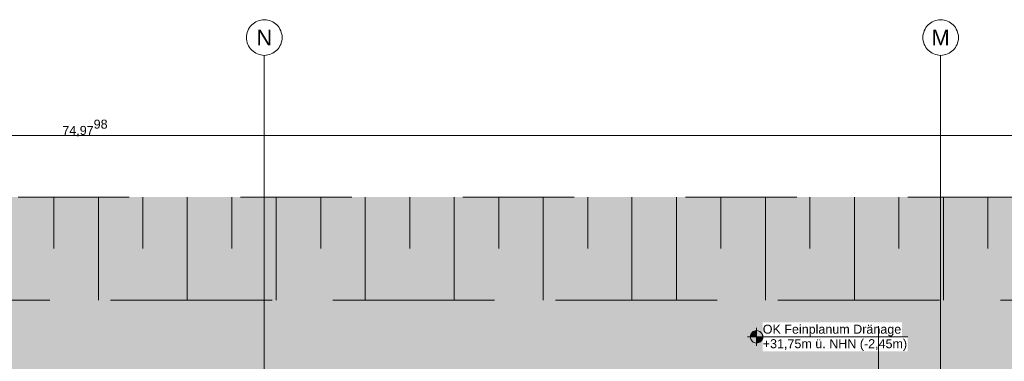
# Model space of a CAD drawing. Header units: metres. Extents: x -3716 to 31, y -1854 to 706.
# Tile 134 of 237: x -1680 to -1541, y 437 to 485. Entities that reach past the tile are written whole.
import ezdxf

# ---------------------------------------------------------------- set-up
doc = ezdxf.new("R2010")
doc.units = ezdxf.units.M
doc.header["$LTSCALE"] = 1.25
doc.header["$PDMODE"] = 1
doc.header["$PDSIZE"] = -2
doc.linetypes.add('Linienart-53', pattern=[5.291531, 3.175, -1.058062, 0.352704, -0.705764])
doc.linetypes.add('VW-01 Strichlinie kurz', pattern=[1.999894, 0.999947, -0.999947])
doc.layers.get('0').update_dxf_attribs({"lineweight": 25})
for name, color, linetype, lineweight in [('30 -32 Gründung-Baugrube', 7, 'VW-01 Strichlinie kurz', 9), ('70 -71 Achsen- 1 Gebäudeachsen', 7, 'Linienart-53', 18), ('70 -72 Beschriftung- 5 Höhenkoten', 7, 'Continuous', 15), ('Keine', 7, 'Continuous', 9)]:
    doc.layers.add(name, color=color, linetype=linetype, lineweight=lineweight)
doc.layers.add('70 -76 Bemaßung- 2 Allgemein', color=7, linetype='Continuous', lineweight=5, true_color=0x6666cc)
doc.styles.add('Arial', font='arial.ttf')
doc.dimstyles.new('k+k_klein', dxfattribs={"dimtxt": 1.258608, "dimasz": 1.3255, "dimexe": 1.25, "dimexo": 3.75, "dimgap": 0.125, "dimtad": 1, "dimdec": 3, "dimtxsty": 'Arial', "dimblk": 'VW_SLASH', "dimblk1": 'VW_SLASH', "dimblk2": 'VW_SLASH', "dimcen": 0, "dimdle": 0.625, "dimadec": 3, "dimazin": 0, "dimtfac": 0.75, "dimtdec": 3, "dimtix": 1, "dimtmove": 0, "dimatfit": 0, "dimldrblk": 'VW_FILLEDARROW', "dimfxlon": 1, "dimfrac": 2, "dimtolj": 1, "dimarcsym": 0})

# ---------------------------------------------------------------- blocks, each defined once
blk = doc.blocks.new('Gruppe-20')
at = {"layer": '30 -32 Gründung-Baugrube', "color": 7, "transparency": 33554687}
for p, q in [((-109.386, 2.208), (-109.386, 1.63)), ((-108.886, 2.208), (-108.886, 1.053)), ((-108.386, 2.208), (-108.386, 1.63)), ((-107.886, 2.208), (-107.886, 1.053)), ((-107.386, 2.208), (-107.386, 1.63)), ((-106.886, 2.208), (-106.886, 1.053)), ((-106.386, 2.208), (-106.386, 1.63)), ((-105.886, 2.208), (-105.886, 1.053)), ((-105.386, 2.208), (-105.386, 1.63)), ((-104.886, 2.208), (-104.886, 1.053)), ((-104.386, 2.208), (-104.386, 1.63)), ((-103.886, 2.208), (-103.886, 1.053)), ((-103.386, 2.208), (-103.386, 1.63))]:
    blk.add_line(p, q, dxfattribs=at)
blk = doc.blocks.new('Gruppe-44')
at = {"layer": '30 -32 Gründung-Baugrube', "color": 7, "transparency": 33554687}
for p, q in [((-102.891, 2.208), (-102.891, 1.053)), ((-102.391, 2.208), (-102.391, 1.053)), ((-101.891, 2.208), (-101.891, 1.63)), ((-101.391, 2.208), (-101.391, 1.053)), ((-100.891, 2.208), (-100.891, 1.63)), ((-100.391, 2.208), (-100.391, 1.053)), ((-99.891, 2.208), (-99.891, 1.63)), ((-99.391, 2.208), (-99.391, 1.053)), ((-98.891, 2.208), (-98.891, 1.63))]:
    blk.add_line(p, q, dxfattribs=at)
blk = doc.blocks.new('Gruppe-153')
at = {"layer": '30 -32 Gründung-Baugrube', "color": 7, "transparency": 33554687}
for name in ['Gruppe-20', 'Gruppe-44']:
    blk.add_blockref(name, (0, 0), dxfattribs=at)
blk = doc.blocks.new('Gruppe-289')
at = {"layer": '70 -72 Beschriftung- 5 Höhenkoten', "linetype": 'Continuous', "lineweight": 0}
h = blk.add_hatch(color=7, dxfattribs=at)
edge = h.paths.add_edge_path()
edge.add_arc((-101.49, 0.64), 0.07, 90, 180)
edge.add_line((-101.56, 0.64), (-101.49, 0.64))
edge.add_line((-101.49, 0.64), (-101.49, 0.71))
at = {"layer": '70 -72 Beschriftung- 5 Höhenkoten'}
blk.add_line((-101.49, 0.54), (-101.49, 0.74), dxfattribs=at)
at = {"layer": '70 -72 Beschriftung- 5 Höhenkoten', "flags": 128}
for points in [[(-101.49, 0.71, 0.414214), (-101.56, 0.64), (-101.49, 0.64)], [(-101.56, 0.64, 0.414214), (-101.49, 0.57), (-101.49, 0.64)]]:
    blk.add_lwpolyline(points, format="xyb", close=True, dxfattribs=at)
at = {"color": 255, "linetype": 'Continuous'}
blk.add_wipeout([(-101.42, 0.64), (-99.856, 0.64), (-99.856, 0.802), (-101.42, 0.802)], dxfattribs=at).dxf.layer = '70 -72 Beschriftung- 5 Höhenkoten'
at = {"layer": '70 -72 Beschriftung- 5 Höhenkoten', "insert": (-101.42, 0.776), "char_height": 0.10069, "attachment_point": 1, "line_spacing_factor": 0.96878, "style": 'Arial'}
blk.add_mtext('OK Feinplanum Dränage', dxfattribs=at)
at = {"color": 255, "linetype": 'Continuous'}
blk.add_wipeout([(-101.42, 0.478), (-99.79, 0.478), (-99.79, 0.64), (-101.42, 0.64)], dxfattribs=at).dxf.layer = '70 -72 Beschriftung- 5 Höhenkoten'
at = {"layer": '70 -72 Beschriftung- 5 Höhenkoten', "linetype": 'Continuous', "lineweight": 0}
h = blk.add_hatch(color=7, dxfattribs=at)
edge = h.paths.add_edge_path()
edge.add_arc((-101.49, 0.64), 0.07, 270, 360)
edge.add_line((-101.42, 0.64), (-101.49, 0.64))
edge.add_line((-101.49, 0.64), (-101.49, 0.57))
at = {"layer": '70 -72 Beschriftung- 5 Höhenkoten'}
blk.add_line((-101.59, 0.64), (-99.79, 0.64), dxfattribs=at)
at = {"layer": '70 -72 Beschriftung- 5 Höhenkoten', "flags": 128}
for points in [[(-101.42, 0.64, 0.414214), (-101.49, 0.71), (-101.49, 0.64)], [(-101.49, 0.57, 0.414214), (-101.42, 0.64), (-101.49, 0.64)]]:
    blk.add_lwpolyline(points, format="xyb", close=True, dxfattribs=at)
at = {"layer": '70 -72 Beschriftung- 5 Höhenkoten', "insert": (-101.42, 0.613), "char_height": 0.10069, "attachment_point": 1, "line_spacing_factor": 0.96878, "style": 'Arial'}
blk.add_mtext('+31,75m ü. NHN (-2,45m)', dxfattribs=at)
blk = doc.blocks.new('VW_SLASH')
at = {"color": 0, "linetype": 'ByBlock', "lineweight": -2, "transparency": 16777216}
blk.add_line((0.4715, 0), (-1, 0), dxfattribs=at)
at = {"color": 0, "lineweight": 5, "transparency": 16777216, "flags": 128}
blk.add_lwpolyline([(0.5004, 0.5004), (-0.5004, -0.5004)], dxfattribs=at)
blk = doc.blocks.new('*D668')
at = {"layer": '70 -76 Bemaßung- 2 Allgemein', "color": 0, "lineweight": -2}
for p, q in [((-100.121, 0.76), (-100.121, -0.8)), ((-101.447, -2.05), (-105.695, -2.05)), ((-107.021, -5.537), (-107.021, -3.3))]:
    blk.add_line(p, q, dxfattribs=at)
at = {"layer": 'Defpoints', "color": 0}
for p in [(-107.021, -1.787), (-107.021, -2.05), (-100.121, -2.99)]:
    blk.add_point(p, dxfattribs=at)
at = {"layer": '70 -76 Bemaßung- 2 Allgemein', "color": 0, "lineweight": -2, "xscale": 1.32550048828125, "yscale": 1.32550048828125, "zscale": 1.32550048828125, "rotation": 180}
blk.add_blockref('VW_SLASH', (-107.021, -2.05), dxfattribs=at)
at = {"layer": '70 -76 Bemaßung- 2 Allgemein', "color": 0, "lineweight": -2, "xscale": 1.32550048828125, "yscale": 1.32550048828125, "zscale": 1.32550048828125}
blk.add_blockref('VW_SLASH', (-100.121, -2.05), dxfattribs=at)
at = {"layer": '70 -76 Bemaßung- 2 Allgemein', "color": 0, "insert": (-103.571, -1.984), "char_height": 0.1007, "attachment_point": 5, "style": 'Arial'}
blk.add_mtext('\\A1;6,90', dxfattribs=at)
blk = doc.blocks.new('VW_FILLEDARROW')
at = {"linetype": 'Continuous', "lineweight": 0, "transparency": 16777216}
blk.add_hatch(color=0, dxfattribs=at).paths.add_polyline_path([(-2.8289, 0.758), (0, 0), (-2.8289, -0.758)])
at = {"color": 0, "lineweight": 5, "transparency": 16777216, "flags": 128}
blk.add_lwpolyline([(-2.8289, 0.758), (0, 0), (-2.8289, -0.758)], close=True, dxfattribs=at)
blk = doc.blocks.new('*D669')
at = {"layer": '70 -76 Bemaßung- 2 Allgemein', "color": 0, "lineweight": -2}
for p, q in [((-87.771, 1.503), (-87.771, -0.8)), ((-100.121, 0.76), (-100.121, -0.8)), ((-89.096, -2.05), (-98.795, -2.05))]:
    blk.add_line(p, q, dxfattribs=at)
at = {"layer": 'Defpoints', "color": 0}
for p in [(-100.121, -2.05), (-87.771, -2.247), (-100.121, -2.99)]:
    blk.add_point(p, dxfattribs=at)
at = {"layer": '70 -76 Bemaßung- 2 Allgemein', "color": 0, "lineweight": -2, "xscale": 1.32550048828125, "yscale": 1.32550048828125, "zscale": 1.32550048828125, "rotation": 180}
blk.add_blockref('VW_SLASH', (-100.121, -2.05), dxfattribs=at)
at = {"layer": '70 -76 Bemaßung- 2 Allgemein', "color": 0, "lineweight": -2, "xscale": 1.32550048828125, "yscale": 1.32550048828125, "zscale": 1.32550048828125}
blk.add_blockref('VW_SLASH', (-87.771, -2.05), dxfattribs=at)
at = {"layer": '70 -76 Bemaßung- 2 Allgemein', "color": 0, "insert": (-93.946, -1.967), "char_height": 0.10069, "attachment_point": 5, "style": 'Arial'}
blk.add_mtext('\\A1;12,35\\S01^ ;', dxfattribs=at)
blk = doc.blocks.new('*D826')
at = {"layer": '70 -76 Bemaßung- 2 Allgemein', "color": 0, "lineweight": -2}
for p, q in [((-146.526, 6.305), (-146.526, 4.15)), ((-71.546, 4.003), (-71.546, 4.15)), ((-72.872, 2.9), (-145.2, 2.9))]:
    blk.add_line(p, q, dxfattribs=at)
at = {"layer": 'Defpoints', "color": 0}
for p in [(-146.526, 2.9), (-146.526, 2.555), (-71.546, 0.253)]:
    blk.add_point(p, dxfattribs=at)
at = {"layer": '70 -76 Bemaßung- 2 Allgemein', "color": 0, "lineweight": -2, "xscale": 1.32550048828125, "yscale": 1.32550048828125, "zscale": 1.32550048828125, "rotation": 180}
blk.add_blockref('VW_SLASH', (-146.526, 2.9), dxfattribs=at)
at = {"layer": '70 -76 Bemaßung- 2 Allgemein', "color": 0, "lineweight": -2, "xscale": 1.32550048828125, "yscale": 1.32550048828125, "zscale": 1.32550048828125}
blk.add_blockref('VW_SLASH', (-71.546, 2.9), dxfattribs=at)
at = {"layer": '70 -76 Bemaßung- 2 Allgemein', "color": 0, "insert": (-109.036, 2.983), "char_height": 0.10069, "attachment_point": 5, "style": 'Arial'}
blk.add_mtext('\\A1;74,97\\S98^ ;', dxfattribs=at)
blk = doc.blocks.new('_Achsen (3D)')
at = {"layer": '70 -71 Achsen- 1 Gebäudeachsen', "transparency": 33554687}
for p, q in [((-107.021, 3.8), (-107.021, -46.172)), ((-99.421, 3.8), (-99.421, -46.172))]:
    blk.add_line(p, q, dxfattribs=at)
at = {"color": 255, "transparency": 33554687}
for points in [[(-107.021, 4.2), (-107.001, 4.199), (-106.982, 4.196), (-106.963, 4.191), (-106.944, 4.185), (-106.927, 4.176), (-106.91, 4.166), (-106.894, 4.155), (-106.88, 4.141), (-106.866, 4.127), (-106.855, 4.111), (-106.845, 4.094), (-106.836, 4.076), (-106.83, 4.058), (-106.825, 4.039), (-106.822, 4.02), (-106.821, 4), (-106.822, 3.98), (-106.825, 3.961), (-106.83, 3.942), (-106.836, 3.923), (-106.845, 3.906), (-106.855, 3.889), (-106.866, 3.873), (-106.88, 3.859), (-106.894, 3.845), (-106.91, 3.834), (-106.927, 3.824), (-106.944, 3.815), (-106.963, 3.809), (-106.982, 3.804), (-107.001, 3.801), (-107.021, 3.8), (-107.041, 3.801), (-107.06, 3.804), (-107.079, 3.809), (-107.098, 3.815), (-107.115, 3.824), (-107.132, 3.834), (-107.148, 3.845), (-107.162, 3.859), (-107.176, 3.873), (-107.187, 3.889), (-107.197, 3.906), (-107.206, 3.923), (-107.212, 3.942), (-107.217, 3.961), (-107.22, 3.98), (-107.221, 4), (-107.22, 4.02), (-107.217, 4.039), (-107.212, 4.058), (-107.206, 4.076), (-107.197, 4.094), (-107.187, 4.111), (-107.176, 4.127), (-107.162, 4.141), (-107.148, 4.155), (-107.132, 4.166), (-107.115, 4.176), (-107.098, 4.185), (-107.079, 4.191), (-107.06, 4.196), (-107.041, 4.199)], [(-99.421, 4.2), (-99.401, 4.199), (-99.382, 4.196), (-99.363, 4.191), (-99.344, 4.185), (-99.327, 4.176), (-99.31, 4.166), (-99.294, 4.155), (-99.28, 4.141), (-99.266, 4.127), (-99.255, 4.111), (-99.245, 4.094), (-99.236, 4.076), (-99.23, 4.058), (-99.225, 4.039), (-99.222, 4.02), (-99.221, 4), (-99.222, 3.98), (-99.225, 3.961), (-99.23, 3.942), (-99.236, 3.923), (-99.245, 3.906), (-99.255, 3.889), (-99.266, 3.873), (-99.28, 3.859), (-99.294, 3.845), (-99.31, 3.834), (-99.327, 3.824), (-99.344, 3.815), (-99.363, 3.809), (-99.382, 3.804), (-99.401, 3.801), (-99.421, 3.8), (-99.441, 3.801), (-99.46, 3.804), (-99.479, 3.809), (-99.498, 3.815), (-99.515, 3.824), (-99.532, 3.834), (-99.548, 3.845), (-99.562, 3.859), (-99.576, 3.873), (-99.587, 3.889), (-99.597, 3.906), (-99.606, 3.923), (-99.612, 3.942), (-99.617, 3.961), (-99.62, 3.98), (-99.621, 4), (-99.62, 4.02), (-99.617, 4.039), (-99.612, 4.058), (-99.606, 4.076), (-99.597, 4.094), (-99.587, 4.111), (-99.576, 4.127), (-99.562, 4.141), (-99.548, 4.155), (-99.532, 4.166), (-99.515, 4.176), (-99.498, 4.185), (-99.479, 4.191), (-99.46, 4.196), (-99.441, 4.199)]]:
    blk.add_wipeout(points, dxfattribs=at).dxf.layer = 'Keine'
at = {"layer": 'Keine', "transparency": 33554687, "flags": 128}
for points in [[(-107.021, 4.2), (-107.001, 4.199), (-106.982, 4.196), (-106.963, 4.191), (-106.944, 4.185), (-106.927, 4.176), (-106.91, 4.166), (-106.894, 4.155), (-106.88, 4.141), (-106.866, 4.127), (-106.855, 4.111), (-106.845, 4.094), (-106.836, 4.076), (-106.83, 4.058), (-106.825, 4.039), (-106.822, 4.02), (-106.821, 4), (-106.822, 3.98), (-106.825, 3.961), (-106.83, 3.942), (-106.836, 3.923), (-106.845, 3.906), (-106.855, 3.889), (-106.866, 3.873), (-106.88, 3.859), (-106.894, 3.845), (-106.91, 3.834), (-106.927, 3.824), (-106.944, 3.815), (-106.963, 3.809), (-106.982, 3.804), (-107.001, 3.801), (-107.021, 3.8), (-107.041, 3.801), (-107.06, 3.804), (-107.079, 3.809), (-107.098, 3.815), (-107.115, 3.824), (-107.132, 3.834), (-107.148, 3.845), (-107.162, 3.859), (-107.176, 3.873), (-107.187, 3.889), (-107.197, 3.906), (-107.206, 3.923), (-107.212, 3.942), (-107.217, 3.961), (-107.22, 3.98), (-107.221, 4), (-107.22, 4.02), (-107.217, 4.039), (-107.212, 4.058), (-107.206, 4.076), (-107.197, 4.094), (-107.187, 4.111), (-107.176, 4.127), (-107.162, 4.141), (-107.148, 4.155), (-107.132, 4.166), (-107.115, 4.176), (-107.098, 4.185), (-107.079, 4.191), (-107.06, 4.196), (-107.041, 4.199)], [(-99.421, 4.2), (-99.401, 4.199), (-99.382, 4.196), (-99.363, 4.191), (-99.344, 4.185), (-99.327, 4.176), (-99.31, 4.166), (-99.294, 4.155), (-99.28, 4.141), (-99.266, 4.127), (-99.255, 4.111), (-99.245, 4.094), (-99.236, 4.076), (-99.23, 4.058), (-99.225, 4.039), (-99.222, 4.02), (-99.221, 4), (-99.222, 3.98), (-99.225, 3.961), (-99.23, 3.942), (-99.236, 3.923), (-99.245, 3.906), (-99.255, 3.889), (-99.266, 3.873), (-99.28, 3.859), (-99.294, 3.845), (-99.31, 3.834), (-99.327, 3.824), (-99.344, 3.815), (-99.363, 3.809), (-99.382, 3.804), (-99.401, 3.801), (-99.421, 3.8), (-99.441, 3.801), (-99.46, 3.804), (-99.479, 3.809), (-99.498, 3.815), (-99.515, 3.824), (-99.532, 3.834), (-99.548, 3.845), (-99.562, 3.859), (-99.576, 3.873), (-99.587, 3.889), (-99.597, 3.906), (-99.606, 3.923), (-99.612, 3.942), (-99.617, 3.961), (-99.62, 3.98), (-99.621, 4), (-99.62, 4.02), (-99.617, 4.039), (-99.612, 4.058), (-99.606, 4.076), (-99.597, 4.094), (-99.587, 4.111), (-99.576, 4.127), (-99.562, 4.141), (-99.548, 4.155), (-99.532, 4.166), (-99.515, 4.176), (-99.498, 4.185), (-99.479, 4.191), (-99.46, 4.196), (-99.441, 4.199)]]:
    blk.add_lwpolyline(points, close=True, dxfattribs=at)
at = {"layer": 'Keine', "transparency": 33554687, "char_height": 0.176, "attachment_point": 5, "line_spacing_factor": 0.970891, "style": 'Arial'}
for s, insert in [('N', (-107.021, 4)), ('M', (-99.421, 4))]:
    blk.add_mtext(s, dxfattribs=dict(at, insert=insert))
blk = doc.blocks.new('Gruppe-500')
at = {"layer": '70 -76 Bemaßung- 2 Allgemein'}
for base, p1, p2, text, picture, middle in [((-100.121, -2.04979), (-87.77091, -2.24704), (-100.121, -2.99009), '12,35\\S01^ ;', '*D669', (-93.94595, -1.96669)), ((-107.021, -2.04979), (-100.121, -2.99009), (-107.021, -1.78704), '6,90', '*D668', (-103.571, -1.98432))]:
    dim = blk.add_linear_dim(base=base, p1=p1, p2=p2, text=text, dimstyle='k+k_klein', override={"dimtxt": 0.100689, "dimgap": 0.005, "dimdec": 4, "dimpost": '<>', "dimtxsty": 'Arial', "dimtmove": 2}, dxfattribs=at)
    dim.commit()
    dim.dimension.update_dxf_attribs({"geometry": picture, "text_midpoint": middle})
blk = doc.blocks.new('Gruppe-519')
at = {"layer": '70 -76 Bemaßung- 2 Allgemein'}
dim = blk.add_linear_dim(base=(-146.52586, 2.89996), p1=(-71.54606, 0.25296), p2=(-146.52586, 2.55488), text='74,97\\S98^ ;', dimstyle='k+k_klein', override={"dimtxt": 0.100689, "dimgap": 0.005, "dimdec": 4, "dimpost": '<>', "dimtxsty": 'Arial', "dimtmove": 2}, dxfattribs=at)
dim.commit()
dim.dimension.update_dxf_attribs({"geometry": '*D826', "text_midpoint": (-109.03596, 2.98306)})
blk = doc.blocks.new('_Feinplanum 2D (2D)')
at = {"layer": '30 -32 Gründung-Baugrube', "linetype": 'Continuous', "lineweight": 0, "true_color": 0xfffdee}
h = blk.add_hatch(color=7, dxfattribs=at)
h.paths.add_polyline_path([(3.234, 2.208), (3.234, -3.255), (2.984, -4.188), (2.984, -7.283), (4.962, -7.283), (4.962, -10.133), (2.654, -10.133), (2.654, -15.181), (4.962, -15.181), (4.962, -18.031), (2.984, -18.031), (2.984, -43.352), (-34.742, -43.352), (-34.742, -45.105), (-41.182, -45.105), (-41.182, -44.674), (-49.965, -44.674), (-49.965, -43.352), (-84.242, -43.352), (-84.242, -45.104), (-90.682, -45.104), (-90.682, -44.674), (-99.465, -44.674), (-99.465, -43.352), (-160.892, -43.352), (-160.892, -45.104), (-167.332, -45.104), (-167.332, -44.674), (-176.115, -44.674), (-176.115, -43.352), (-179.176, -43.352), (-179.176, 2.208), (-156.666, 2.208), (-156.666, 2.555), (-146.526, 2.555), (-146.526, 2.208), (-52.841, 2.208), (-52.841, 2.398), (-26.376, 2.398), (-26.376, 2.208)])
h.paths.add_polyline_path([(-178.021, 1.053), (-178.021, -42.197), (-174.115, -42.197), (-174.115, -42.674), (-171.875, -42.674), (-171.875, -42.228), (-169.941, -42.228), (-169.941, -42.674), (-167.701, -42.674), (-167.701, -42.197), (-165.332, -42.197), (-165.332, -43.104), (-162.892, -43.104), (-162.892, -42.197), (-97.465, -42.197), (-97.465, -42.674), (-95.225, -42.674), (-95.225, -42.197), (-93.291, -42.197), (-93.291, -42.674), (-91.051, -42.674), (-91.051, -42.197), (-88.682, -42.197), (-88.682, -43.104), (-86.242, -43.104), (-86.242, -42.197), (-53.001, -42.197), (-53.001, -41.897), (-52.999, -41.897), (-52.999, -42.197), (-47.965, -42.197), (-47.965, -42.674), (-45.725, -42.674), (-45.725, -42.197), (-43.791, -42.197), (-43.791, -42.674), (-41.551, -42.674), (-41.551, -42.197), (-39.182, -42.197), (-39.182, -43.104), (-36.742, -43.104), (-36.742, -42.197), (-16.711, -42.197), (-16.711, -42.196), (-13.63, -42.197), (1.829, -42.197), (1.829, -4.036), (2.079, -3.103), (2.079, 1.053), (-16.711, 1.053), (-27.531, 1.053), (-27.531, 1.243), (-51.686, 1.243), (-51.686, 1.053), (-53.001, 1.053), (-88.896, 1.053), (-106.641, 1.053), (-147.681, 1.053), (-147.681, 1.4), (-155.511, 1.4), (-155.511, 1.053)])
at = {"layer": '30 -32 Gründung-Baugrube', "linetype": 'Continuous', "lineweight": 0}
h = blk.add_hatch(color=254, dxfattribs=at)
h.paths.add_polyline_path([(-52.999, -42.197), (-53.001, -42.197), (-86.242, -42.197), (-86.242, -43.104), (-88.682, -43.104), (-88.682, -42.197), (-88.896, -42.197), (-88.896, -42.197), (-91.051, -42.197), (-91.051, -42.674), (-93.291, -42.674), (-93.291, -42.197), (-95.225, -42.197), (-95.225, -42.674), (-97.465, -42.674), (-97.465, -42.197), (-162.892, -42.197), (-162.892, -43.104), (-165.332, -43.104), (-165.332, -42.197), (-167.701, -42.197), (-167.701, -42.674), (-169.941, -42.674), (-169.941, -42.197), (-171.875, -42.197), (-171.875, -42.674), (-174.115, -42.674), (-174.115, -42.197), (-178.021, -42.197), (-178.021, 1.053), (-106.641, 1.053), (-88.896, 1.053), (-53.001, 1.053), (-16.711, 1.053), (2.079, 1.053), (2.079, -3.103), (1.829, -4.036), (1.829, -42.197), (-13.63, -42.197), (-16.711, -42.196), (-16.711, -42.197), (-36.742, -42.197), (-36.742, -43.104), (-39.182, -43.104), (-39.182, -42.197), (-41.551, -42.197), (-41.551, -42.674), (-43.791, -42.674), (-43.791, -42.197), (-45.725, -42.197), (-45.725, -42.674), (-47.965, -42.674), (-47.965, -42.197)])
h.paths.add_polyline_path([(-106.641, 0.253), (-177.221, 0.253), (-177.221, -41.397), (-174.115, -41.397), (-174.115, -40.677), (-171.875, -40.677), (-171.875, -41.397), (-169.941, -41.397), (-169.941, -40.677), (-167.701, -40.677), (-167.701, -41.397), (-165.332, -41.397), (-165.332, -40.004), (-162.892, -40.004), (-162.892, -41.397), (-97.465, -41.397), (-97.465, -40.677), (-95.225, -40.677), (-95.225, -41.397), (-93.291, -41.397), (-93.291, -40.677), (-91.051, -40.677), (-91.051, -41.397), (-88.896, -41.397), (-88.896, -41.397), (-88.682, -41.397), (-88.682, -40.004), (-86.242, -40.004), (-86.242, -41.397), (-71.546, -41.397), (-71.546, 0.253), (-88.896, 0.253)])
h.paths.add_polyline_path([(-70.746, -41.397), (-53.001, -41.397), (-52.999, -41.397), (-47.965, -41.397), (-47.965, -40.677), (-45.725, -40.677), (-45.725, -41.397), (-43.791, -41.397), (-43.791, -40.677), (-41.551, -40.677), (-41.551, -41.397), (-39.182, -41.397), (-39.182, -40.004), (-36.742, -40.004), (-36.742, -41.397), (-16.711, -41.397), (-16.711, -41.398), (1.029, -41.397), (1.029, -3.93), (1.279, -2.997), (1.279, 0.253), (-16.711, 0.253), (-53.001, 0.253), (-70.746, 0.253)])
at = {"layer": '30 -32 Gründung-Baugrube', "flags": 128}
for points in [[(3.234, 2.208), (3.234, -3.255), (2.984, -4.188), (2.984, -7.283), (4.962, -7.283), (4.962, -10.133), (2.654, -10.133), (2.654, -15.181), (4.962, -15.181), (4.962, -18.031), (2.984, -18.031), (2.984, -43.352), (-34.742, -43.352), (-34.742, -45.105), (-41.182, -45.105), (-41.182, -44.674), (-49.965, -44.674), (-49.965, -43.352), (-84.242, -43.352), (-84.242, -45.104), (-90.682, -45.104), (-90.682, -44.674), (-99.465, -44.674), (-99.465, -43.352), (-160.892, -43.352), (-160.892, -45.104), (-167.332, -45.104), (-167.332, -44.674), (-176.115, -44.674), (-176.115, -43.352), (-179.176, -43.352), (-179.176, 2.208), (-156.666, 2.208), (-156.666, 2.555), (-146.526, 2.555), (-146.526, 2.208), (-52.841, 2.208), (-52.841, 2.398), (-26.376, 2.398), (-26.376, 2.208)], [(-178.021, 1.053), (-178.021, -42.197), (-174.115, -42.197), (-174.115, -42.674), (-171.875, -42.674), (-171.875, -42.228), (-169.941, -42.228), (-169.941, -42.674), (-167.701, -42.674), (-167.701, -42.197), (-165.332, -42.197), (-165.332, -43.104), (-162.892, -43.104), (-162.892, -42.197), (-97.465, -42.197), (-97.465, -42.674), (-95.225, -42.674), (-95.225, -42.197), (-93.291, -42.197), (-93.291, -42.674), (-91.051, -42.674), (-91.051, -42.197), (-88.682, -42.197), (-88.682, -43.104), (-86.242, -43.104), (-86.242, -42.197), (-53.001, -42.197), (-53.001, -41.897), (-52.999, -41.897), (-52.999, -42.197), (-47.965, -42.197), (-47.965, -42.674), (-45.725, -42.674), (-45.725, -42.197), (-43.791, -42.197), (-43.791, -42.674), (-41.551, -42.674), (-41.551, -42.197), (-39.182, -42.197), (-39.182, -43.104), (-36.742, -43.104), (-36.742, -42.197), (-16.711, -42.197), (-16.711, -42.196), (-13.63, -42.197), (1.829, -42.197), (1.829, -4.036), (2.079, -3.103), (2.079, 1.053), (-16.711, 1.053), (-27.531, 1.053), (-27.531, 1.243), (-51.686, 1.243), (-51.686, 1.053), (-53.001, 1.053), (-88.896, 1.053), (-106.641, 1.053), (-147.681, 1.053), (-147.681, 1.4), (-155.511, 1.4), (-155.511, 1.053)], [(-52.999, -42.197), (-53.001, -42.197), (-86.242, -42.197), (-86.242, -43.104), (-88.682, -43.104), (-88.682, -42.197), (-88.896, -42.197), (-88.896, -42.197), (-91.051, -42.197), (-91.051, -42.674), (-93.291, -42.674), (-93.291, -42.197), (-95.225, -42.197), (-95.225, -42.674), (-97.465, -42.674), (-97.465, -42.197), (-162.892, -42.197), (-162.892, -43.104), (-165.332, -43.104), (-165.332, -42.197), (-167.701, -42.197), (-167.701, -42.674), (-169.941, -42.674), (-169.941, -42.197), (-171.875, -42.197), (-171.875, -42.674), (-174.115, -42.674), (-174.115, -42.197), (-178.021, -42.197), (-178.021, 1.053), (-106.641, 1.053), (-88.896, 1.053), (-53.001, 1.053), (-16.711, 1.053), (2.079, 1.053), (2.079, -3.103), (1.829, -4.036), (1.829, -42.197), (-13.63, -42.197), (-16.711, -42.196), (-16.711, -42.197), (-36.742, -42.197), (-36.742, -43.104), (-39.182, -43.104), (-39.182, -42.197), (-41.551, -42.197), (-41.551, -42.674), (-43.791, -42.674), (-43.791, -42.197), (-45.725, -42.197), (-45.725, -42.674), (-47.965, -42.674), (-47.965, -42.197)]]:
    blk.add_lwpolyline(points, close=True, dxfattribs=at)
at = {"layer": '30 -32 Gründung-Baugrube', "color": 7}
blk.add_blockref('Gruppe-153', (0, 0), dxfattribs=at)
at = {"layer": '70 -72 Beschriftung- 5 Höhenkoten', "color": 7}
blk.add_blockref('Gruppe-289', (0, 0), dxfattribs=at)
at = {"layer": '70 -76 Bemaßung- 2 Allgemein'}
for name in ['Gruppe-519', 'Gruppe-500']:
    blk.add_blockref(name, (0, 0), dxfattribs=at)

msp = doc.modelspace()

# ---------------------------------------------------------------- block references
at = {"layer": 'Keine', "color": 1, "xscale": 12.5, "yscale": 12.5, "zscale": 12.5}
msp.add_blockref('_Feinplanum 2D (2D)', (-307.66, 432.49), dxfattribs=at)

# ---------------------------------------------------------------- next in the draw order: block references
msp.add_blockref('_Achsen (3D)', (-307.66, 432.49), dxfattribs=at)

doc.saveas('drawing.dxf')
